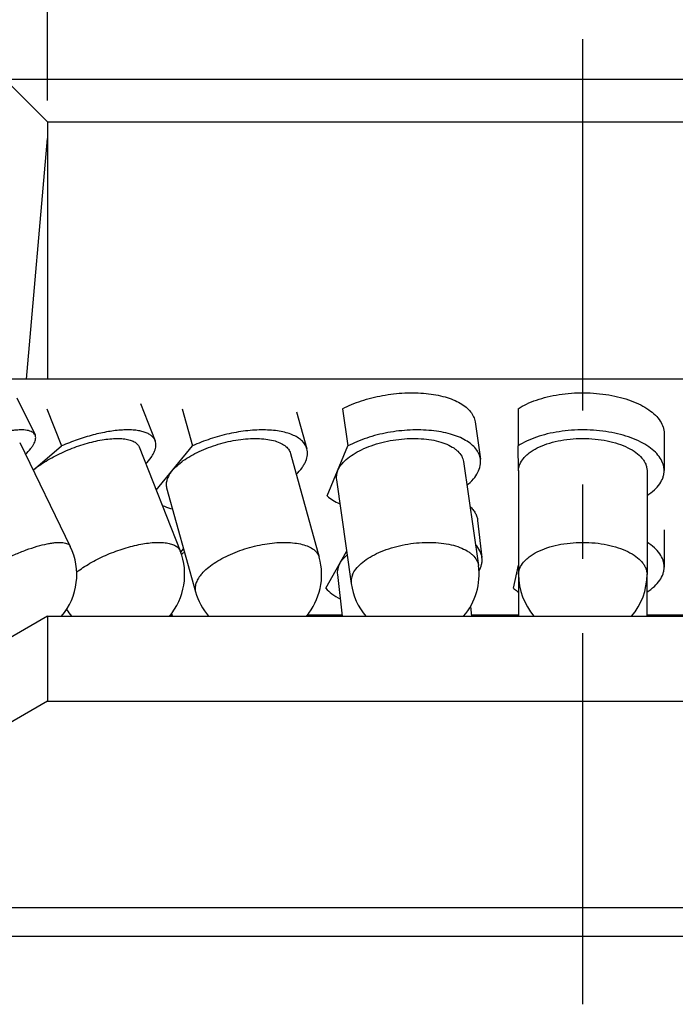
# Model space of a CAD drawing. Header units: millimetres. Extents: x 129 to 224, y 44 to 247.
# Tile 3 of 6: x 146 to 161, y 208 to 231. Entities that reach past the tile are written whole.
import ezdxf
from ezdxf.enums import TextEntityAlignment as Align

# ---------------------------------------------------------------- set-up
doc = ezdxf.new("R2010")
doc.units = ezdxf.units.MM
doc.header["$LTSCALE"] = 23.1
doc.linetypes.add('CENTER', pattern=[0.6, 0.375, -0.075, 0.075, -0.075])
doc.layers.get('0').update_dxf_attribs({"linetype": 'CONTINUOUS'})
for name, color, linetype in [('00_COMPONENTS', 7, 'CONTINUOUS'), ('03_ALL_AXES', 7, 'CONTINUOUS'), ('51__DRAFT_DIMS', 7, 'CONTINUOUS')]:
    doc.layers.add(name, color=color, linetype=linetype)
doc.styles.get("Standard").update_dxf_attribs({"font": 'simfang.ttf'})
doc.dimstyles.new('DIMSTYLE_1', dxfattribs={"dimtxt": 3, "dimasz": 3, "dimexe": 2.5, "dimexo": 0.5, "dimgap": 0.75, "dimtad": 1, "dimdsep": 46, "dimtxsty": 'STANDARD', "dimblk": '_FILLED', "dimblk1": '_FILLED', "dimblk2": '_FILLED', "dimcen": 0.09, "dimclrt": 3, "dimazin": 2, "dimtp": 0.3, "dimtm": 0.3, "dimtfac": 1, "dimtofl": 0, "dimtmove": 0, "dimatfit": 3, "dimldrblk": '_FILLED', "dimfxl": 1, "dimtolj": 1, "dimarcsym": 0})
doc.dimstyles.new('DIMSTYLE_2', dxfattribs={"dimtxt": 3, "dimasz": 3, "dimexe": 2.5, "dimexo": 0.5, "dimgap": 0.75, "dimtad": 1, "dimdsep": 46, "dimtxsty": 'STANDARD', "dimblk": '_FILLED', "dimblk1": '_FILLED', "dimblk2": '_FILLED', "dimcen": 0.09, "dimclrt": 3, "dimazin": 2, "dimtp": 0.2, "dimtm": 0.2, "dimtfac": 1, "dimtofl": 0, "dimtmove": 0, "dimatfit": 3, "dimldrblk": '_FILLED', "dimfxl": 1, "dimtolj": 1, "dimarcsym": 0})

# ---------------------------------------------------------------- blocks, each defined once
blk = doc.blocks.new('_FILLED')
at = {"color": 0, "linetype": 'ByBlock'}
blk.add_solid([(0, 0), (-1, 0.1667), (-1, -0.1667)], dxfattribs=at)
blk = doc.blocks.new('*D1')
at = {"layer": '51__DRAFT_DIMS', "color": 4}
for p, q in [((131.761, 229.688), (131.761, 244.729)), ((186.761, 229.688), (186.761, 244.729)), ((131.761, 242.229), (159.261, 242.229)), ((186.761, 242.229), (159.261, 242.229))]:
    blk.add_line(p, q, dxfattribs=at)
at = {"layer": '51__DRAFT_DIMS', "color": 4, "xscale": 3, "yscale": 3, "zscale": 3, "rotation": 180}
blk.add_blockref('_FILLED', (131.761, 242.229), dxfattribs=at)
at = {"layer": '51__DRAFT_DIMS', "color": 4, "xscale": 3, "yscale": 3, "zscale": 3}
blk.add_blockref('_FILLED', (186.761, 242.229), dxfattribs=at)
at = {"layer": '51__DRAFT_DIMS', "color": 3}
blk.add_text('55', height=3, dxfattribs=at).set_placement((161.261, 242.979), align=Align.CENTER)
blk = doc.blocks.new('*D2')
at = {"layer": '51__DRAFT_DIMS', "color": 4}
for p, q in [((146.761, 229.188), (146.761, 238.43)), ((171.761, 229.188), (171.761, 238.43)), ((146.761, 235.93), (159.261, 235.93)), ((171.761, 235.93), (159.261, 235.93))]:
    blk.add_line(p, q, dxfattribs=at)
at = {"layer": '51__DRAFT_DIMS', "color": 4, "xscale": 3, "yscale": 3, "zscale": 3, "rotation": 180}
blk.add_blockref('_FILLED', (146.761, 235.93), dxfattribs=at)
at = {"layer": '51__DRAFT_DIMS', "color": 4, "xscale": 3, "yscale": 3, "zscale": 3}
blk.add_blockref('_FILLED', (171.761, 235.93), dxfattribs=at)
at = {"layer": '51__DRAFT_DIMS', "color": 3}
blk.add_text('25', height=3, dxfattribs=at).set_placement((161.261, 236.68), align=Align.CENTER)

msp = doc.modelspace()

# ---------------------------------------------------------------- hatches: boundary and pattern name
h = msp.add_hatch()
h.set_pattern_fill('DEFAULT__7', color=4, scale=9.211155, angle=205, style=0, pattern_type=0)
h.set_pattern_definition([(205, (0, 0), (3.8928, -8.34814), [])])
edge = h.paths.add_edge_path()
edge.add_line((184.7606, 217.188), (183.7606, 217.188))
edge.add_line((184.7606, 227.688), (184.7606, 217.188))
edge.add_line((185.7606, 227.688), (184.7606, 227.688))
edge.add_line((185.7606, 227.688), (185.7606, 229.688))
edge.add_line((186.2606, 229.688), (185.7606, 229.688))
edge.add_line((186.2606, 229.688), (186.7606, 229.188))
edge.add_line((186.7606, 229.188), (186.7606, 211.688))
edge.add_line((186.7606, 211.688), (183.2606, 211.688))
edge.add_line((183.2606, 216.322), (183.2606, 211.688))
edge.add_line((183.2606, 216.322), (183.7606, 217.188))
edge = h.paths.add_edge_path()
edge.add_line((134.7606, 217.188), (133.7606, 217.188))
edge.add_line((135.2606, 216.322), (134.7606, 217.188))
edge.add_line((135.2606, 216.322), (135.2606, 211.688))
edge.add_line((135.2606, 211.688), (131.7606, 211.688))
edge.add_line((131.7606, 229.188), (131.7606, 211.688))
edge.add_line((132.2606, 229.688), (131.7606, 229.188))
edge.add_line((132.7606, 229.688), (132.2606, 229.688))
edge.add_line((132.7606, 227.688), (132.7606, 229.688))
edge.add_line((133.7606, 227.688), (132.7606, 227.688))
edge.add_line((133.7606, 227.688), (133.7606, 217.188))
h = msp.add_hatch()
h.set_pattern_fill('A', color=4, scale=0.994515, angle=85, style=0, pattern_type=0)
h.set_pattern_definition([(85, (0, 0), (-0.9907307, 0.0866777), [])])
edge = h.paths.add_edge_path()
edge.add_line((145.7606, 229.688), (132.8606, 229.688))
edge.add_line((146.7606, 228.688), (145.7606, 229.688))
edge.add_line((146.7606, 228.688), (146.7606, 222.688))
edge.add_line((146.7606, 222.688), (145.7606, 222.688))
edge.add_line((145.7606, 222.688), (145.2606, 223.188))
edge.add_line((145.2606, 226.688), (145.2606, 223.188))
edge.add_line((143.7606, 226.688), (145.2606, 226.688))
edge.add_line((134.4606, 221.3187), (143.7606, 226.688))
edge.add_line((133.9606, 221.3187), (134.4606, 221.3187))
edge.add_line((133.9606, 227.688), (133.9606, 221.3187))
edge.add_line((133.9606, 227.688), (133.3606, 227.688))
edge.add_line((133.3606, 227.688), (132.8606, 228.188))
edge.add_line((132.8606, 229.688), (132.8606, 228.188))
edge = h.paths.add_edge_path()
edge.add_line((185.6606, 229.688), (172.7606, 229.688))
edge.add_line((185.6606, 229.688), (185.6606, 228.188))
edge.add_line((185.1606, 227.688), (185.6606, 228.188))
edge.add_line((185.1606, 227.688), (184.5606, 227.688))
edge.add_line((184.5606, 221.3187), (184.5606, 227.688))
edge.add_line((184.0606, 221.3187), (184.5606, 221.3187))
edge.add_line((174.7606, 226.688), (184.0606, 221.3187))
edge.add_line((173.2606, 226.688), (174.7606, 226.688))
edge.add_line((173.2606, 226.688), (173.2606, 223.188))
edge.add_line((172.7606, 222.688), (173.2606, 223.188))
edge.add_line((172.7606, 222.688), (171.7606, 222.688))
edge.add_line((171.7606, 228.688), (171.7606, 222.688))
edge.add_line((171.7606, 228.688), (172.7606, 229.688))
h = msp.add_hatch()
h.set_pattern_fill('DEFAULT__6', color=4, scale=8.4, angle=45, style=0, pattern_type=0)
h.set_pattern_definition([(45, (0, 0), (-5.9397, 5.9397), [])])
edge = h.paths.add_edge_path()
edge.add_line((184.5106, 217.621), (173.7606, 223.8276))
edge.add_line((184.2606, 217.188), (184.5106, 217.621))
edge.add_line((184.2606, 217.188), (173.5106, 223.3945))
edge.add_line((173.5106, 223.3945), (173.7606, 223.8276))
edge = h.paths.add_edge_path()
edge.add_line((144.7606, 223.8276), (134.0106, 217.621))
edge.add_line((145.0106, 223.3945), (144.7606, 223.8276))
edge.add_line((145.0106, 223.3945), (134.2606, 217.188))
edge.add_line((134.2606, 217.188), (134.0106, 217.621))
h = msp.add_hatch()
h.set_pattern_fill('DEFAULT__1', color=4, scale=8.430936, angle=245, style=0, pattern_type=0)
h.set_pattern_definition([(245, (0, 0), (7.64102, -3.56307), [])])
edge = h.paths.add_edge_path()
edge.add_line((186.7606, 211.688), (182.0299, 211.688))
edge.add_line((186.7606, 211.688), (186.7606, 209.688))
edge.add_line((186.7606, 209.688), (182.6004, 209.688))
edge.add_arc((182.6004, 214.688), 5, 240, 270)
edge.add_line((171.7606, 215.1729), (180.1004, 210.3579))
edge.add_line((171.7606, 217.1529), (171.7606, 215.1729))
edge.add_line((171.7606, 217.1529), (180.5299, 212.09))
edge.add_arc((182.0299, 214.688), 3, 240, 270)
edge = h.paths.add_edge_path()
edge.add_line((136.4914, 211.688), (131.7606, 211.688))
edge.add_arc((136.4914, 214.688), 3, 270, 300)
edge.add_line((146.7606, 217.1529), (137.9914, 212.09))
edge.add_line((146.7606, 217.1529), (146.7606, 215.1729))
edge.add_line((146.7606, 215.1729), (138.4209, 210.3579))
edge.add_arc((135.9209, 214.688), 5, 270, 300)
edge.add_line((135.9209, 209.688), (131.7606, 209.688))
edge.add_line((131.7606, 211.688), (131.7606, 209.688))

# ---------------------------------------------------------------- linework, layer by layer
at = {"layer": '00_COMPONENTS', "color": 7}
for p, q in [((132.2606, 229.688), (186.2606, 229.688)), ((146.7606, 228.688), (145.7606, 229.688)), ((146.7606, 228.688), (146.7606, 222.688)), ((146.7606, 228.688), (171.7606, 228.688)), ((172.7606, 222.688), (145.7606, 222.688)), ((146.0453, 222.2503), (146.4675, 221.3843)), ((146.7445, 221.9944), (147.0868, 221.1284)), ((148.9282, 222.1161), (149.2705, 221.2501)), ((149.9035, 221.9944), (150.1444, 221.1284)), ((153.6504, 221.9944), (153.7748, 221.1284)), ((157.7498, 221.9944), (157.7498, 221.1284)), ((152.5757, 221.9269), (152.8166, 221.0609)), ((156.745, 221.6878), (156.8694, 220.8218)), ((161.1596, 221.4178), (161.1596, 220.5518)), ((146.108, 221.209), (147.2901, 218.7841)), ((146.423, 220.5627), (147.0868, 221.1284)), ((148.8985, 221.1031), (149.8569, 218.6782)), ((149.2971, 220.0947), (150.1444, 221.1284)), ((153.2915, 219.9623), (153.7748, 221.1284)), ((157.7596, 220.5485), (157.7498, 221.1284)), ((152.4313, 220.9537), (153.1058, 218.5288)), ((156.4734, 220.7649), (156.8217, 218.3401)), ((157.7596, 220.5517), (157.7597, 218.1268)), ((160.7596, 220.5518), (160.7596, 220.5581)), ((160.7596, 220.5518), (160.7597, 218.1269)), ((149.541, 220.1497), (150.2155, 217.7248)), ((153.5039, 220.3385), (153.8521, 217.9136)), ((156.8044, 219.3871), (156.905, 218.5211)), ((161.1593, 219.1678), (161.1593, 218.3018)), ((149.8689, 218.6454), (149.9379, 218.7229)), ((153.2569, 217.8064), (153.7446, 218.6623)), ((157.638, 217.8064), (157.7597, 218.3456)), ((153.5278, 218.1285), (153.6412, 217.1529)), ((157.7593, 218.1268), (157.7593, 217.1529)), ((160.7593, 218.1133), (160.7593, 217.1529)), ((156.6354, 217.3768), (156.6614, 217.1529)), ((146.7606, 217.1529), (137.9914, 212.09)), ((146.7606, 217.1529), (146.7606, 215.1729)), ((146.7606, 217.1529), (171.7606, 217.1529)), ((149.6315, 217.188), (149.6651, 217.188)), ((149.6576, 217.2211), (149.6731, 217.1529)), ((152.8302, 217.188), (153.6371, 217.188)), ((156.6573, 217.188), (157.7593, 217.188)), ((160.7593, 217.188), (161.8614, 217.188)), ((146.7606, 215.1729), (138.4209, 210.3579)), ((146.7606, 215.1729), (171.7606, 215.1729)), ((131.7606, 209.688), (186.7606, 209.688))]:
    msp.add_line(p, q, dxfattribs=at)
at = {"layer": '00_COMPONENTS', "color": 4}
for p, q in [((160.7597, 218.1269), (160.7596, 218.1332)), ((138.4209, 210.3579), (180.1004, 210.3579))]:
    msp.add_line(p, q, dxfattribs=at)
at = {"layer": '00_COMPONENTS', "color": 7}
for centre, radius, start, end in [((145.9418, 218.1268), 1.5, 319.50878, 25.98885), ((148.4619, 218.1268), 1.5, 319.49258, 21.56636), ((150.9385, 217.0464), 1.8749, 121.48272, 124.16424), ((151.6607, 218.1268), 1.5, 319.4863, 15.54504), ((155.3369, 218.1268), 1.5, 319.50451, 8.17266), ((159.2597, 218.1268), 1.5, 180.00201, 220.49757), ((159.2597, 218.1268), 1.5, 319.50051, 0.00201), ((155.3369, 218.1268), 1.5, 188.17266, 220.5166), ((151.6607, 218.1268), 1.5, 195.54504, 220.50768), ((148.4619, 218.1268), 1.5, 212.82874, 220.51632)]:
    msp.add_arc(centre, radius, start, end, dxfattribs=at)
for points, knots in [([(153.6504, 221.9944), (153.7186, 222.0302), (153.8623, 222.0971), (154.1708, 222.2117), (154.5846, 222.3156), (155.0119, 222.3653), (155.3521, 222.3699), (155.5963, 222.3555), (155.8267, 222.3238), (156.0393, 222.2752), (156.2302, 222.2105), (156.3958, 222.131), (156.5333, 222.0378), (156.6402, 221.932), (156.7137, 221.815), (156.7389, 221.7299), (156.745, 221.6878)], [0, 0, 0, 0, 0.0676049, 0.1388884, 0.2885821, 0.4408227, 0.515203, 0.5869953, 0.6552533, 0.7191651, 0.778106, 0.8317067, 0.8799448, 0.9232663, 0.9627176, 1, 1, 1, 1]), ([(157.7498, 221.9944), (157.8127, 222.0356), (157.9513, 222.1118), (158.1799, 222.204), (158.4341, 222.2776), (158.7079, 222.3307), (158.9948, 222.3623), (159.288, 222.3714), (159.5806, 222.3579), (159.8655, 222.3221), (160.136, 222.2649), (160.3857, 222.1876), (160.6088, 222.092), (160.8001, 221.9803), (160.9553, 221.8547), (161.0708, 221.7175), (161.1319, 221.5928), (161.1556, 221.4924), (161.1596, 221.4425), (161.1596, 221.4178)], [0, 0, 0, 0, 0.0582404, 0.122008, 0.1905599, 0.262876, 0.3377529, 0.4138699, 0.489853, 0.564334, 0.6360099, 0.7037069, 0.7664522, 0.8235642, 0.8747707, 0.9203712, 0.9614295, 0.980885, 1, 1, 1, 1]), ([(146.4675, 221.3843), (146.4608, 221.398), (146.4417, 221.4244), (146.4001, 221.4551), (146.346, 221.4781), (146.2801, 221.4935), (146.2025, 221.5016), (146.1138, 221.5023), (146.0145, 221.4957), (145.8626, 221.4762), (145.6522, 221.4324), (145.3816, 221.3551), (145.0913, 221.2532), (144.8943, 221.1723), (144.7941, 221.1284)], [0, 0, 0, 0, 0.0258713, 0.0541846, 0.0867728, 0.1247522, 0.1686919, 0.2188075, 0.2750832, 0.3373386, 0.4784917, 0.6389732, 0.8144568, 1, 1, 1, 1]), ([(149.2705, 221.2501), (149.2616, 221.2726), (149.2362, 221.3166), (149.1795, 221.3722), (149.105, 221.4181), (149.0138, 221.4543), (148.9068, 221.4806), (148.785, 221.497), (148.6495, 221.5033), (148.4454, 221.498), (148.1666, 221.4642), (147.815, 221.3873), (147.4499, 221.2756), (147.2073, 221.1808), (147.0868, 221.1284)], [0, 0, 0, 0, 0.0312554, 0.064589, 0.1016547, 0.1435319, 0.1908, 0.243668, 0.3020779, 0.3657775, 0.5073017, 0.6639449, 0.8302114, 1, 1, 1, 1]), ([(152.8166, 221.0609), (152.8076, 221.0933), (152.7795, 221.1575), (152.7113, 221.2427), (152.6184, 221.3168), (152.5026, 221.3792), (152.3655, 221.4295), (152.209, 221.4673), (152.0351, 221.4919), (151.8463, 221.5032), (151.6452, 221.5009), (151.3599, 221.4795), (150.9934, 221.4191), (150.56, 221.3001), (150.2794, 221.1905), (150.1444, 221.1284)], [0, 0, 0, 0, 0.0349197, 0.0718491, 0.1123985, 0.1576166, 0.2080352, 0.263782, 0.3246844, 0.3903472, 0.4602087, 0.5335805, 0.6875942, 0.845505, 1, 1, 1, 1]), ([(156.8694, 220.8218), (156.8633, 220.8639), (156.8381, 220.949), (156.7645, 221.066), (156.6577, 221.1718), (156.5202, 221.265), (156.3545, 221.3445), (156.1637, 221.4091), (155.9511, 221.4578), (155.7206, 221.4895), (155.4765, 221.5038), (155.1362, 221.4992), (154.709, 221.4496), (154.2951, 221.3457), (153.9867, 221.231), (153.843, 221.1641), (153.7748, 221.1284)], [0, 0, 0, 0, 0.0372824, 0.0767337, 0.1200552, 0.1682933, 0.221894, 0.2808349, 0.3447467, 0.4130047, 0.484797, 0.5591773, 0.7114179, 0.8611116, 0.9323951, 1, 1, 1, 1]), ([(161.1596, 220.5518), (161.1596, 220.5765), (161.1557, 220.6263), (161.132, 220.7267), (161.0708, 220.8514), (160.9554, 220.9886), (160.8001, 221.1143), (160.6088, 221.226), (160.3857, 221.3216), (160.136, 221.3989), (159.8655, 221.4561), (159.5806, 221.4919), (159.2881, 221.5054), (158.9948, 221.4963), (158.7079, 221.4647), (158.4341, 221.4115), (158.1799, 221.338), (157.9513, 221.2458), (157.8128, 221.1696), (157.7498, 221.1284)], [0, 0, 0, 0, 0.019115, 0.0385705, 0.0796288, 0.1252293, 0.1764358, 0.2335478, 0.2962931, 0.3639901, 0.435666, 0.510147, 0.5861301, 0.6622471, 0.737124, 0.8094401, 0.877992, 0.9417596, 1, 1, 1, 1]), ([(146.2451, 220.9284), (146.2887, 220.972), (146.3482, 221.0371), (146.4128, 221.1274), (146.4475, 221.1876), (146.4708, 221.2436), (146.4826, 221.2954), (146.4824, 221.3428), (146.4737, 221.3715), (146.4675, 221.3843)], [0, 0, 0, 0, 0.3469678, 0.4940727, 0.6236026, 0.7363722, 0.8342106, 0.9203854, 1, 1, 1, 1]), ([(146.4228, 220.5623), (146.4683, 220.6), (146.5664, 220.6743), (146.7261, 220.7784), (146.9018, 220.878), (147.1539, 221.0028), (147.4183, 221.1085), (147.6877, 221.1924), (147.885, 221.242), (148.0743, 221.2775), (148.252, 221.2984), (148.4144, 221.3041), (148.5584, 221.2947), (148.6814, 221.2703), (148.7813, 221.2311), (148.846, 221.1839), (148.8813, 221.1393), (148.8937, 221.1153), (148.8985, 221.1031)], [0, 0, 0, 0, 0.0653859, 0.1360961, 0.2109938, 0.2887954, 0.4475193, 0.5256588, 0.6011093, 0.67257, 0.738869, 0.7990184, 0.8522891, 0.8983228, 0.9373233, 0.97038, 0.9854289, 1, 1, 1, 1]), ([(149.6664, 220.5453), (149.7018, 220.5885), (149.7853, 220.6737), (149.933, 220.7902), (150.1076, 220.9007), (150.3047, 221.0024), (150.5192, 221.0927), (150.7456, 221.1692), (150.9782, 221.23), (151.2109, 221.2735), (151.4379, 221.2985), (151.6532, 221.3046), (151.8515, 221.2915), (152.0279, 221.2596), (152.1781, 221.2095), (152.2989, 221.1421), (152.3743, 221.0694), (152.4136, 221.0046), (152.4265, 220.9708), (152.4313, 220.9537)], [0, 0, 0, 0, 0.0542597, 0.1153852, 0.1826275, 0.2548638, 0.3307201, 0.4086576, 0.4870491, 0.5642485, 0.6386594, 0.7088071, 0.7734187, 0.8315222, 0.8825851, 0.9267255, 0.9650278, 0.9827449, 1, 1, 1, 1]), ([(153.5331, 220.5453), (153.5529, 220.593), (153.6116, 220.689), (153.7368, 220.8178), (153.9005, 220.9377), (154.0978, 221.0455), (154.3228, 221.1379), (154.5686, 221.2121), (154.8275, 221.2658), (155.0915, 221.2972), (155.3522, 221.3054), (155.6015, 221.2901), (155.8317, 221.2519), (156.0358, 221.1919), (156.1839, 221.1229), (156.2822, 221.0573), (156.3608, 220.9907), (156.4225, 220.9139), (156.46, 220.8295), (156.4703, 220.7864), (156.4734, 220.7649)], [0, 0, 0, 0, 0.045706, 0.0982853, 0.1581098, 0.2246558, 0.2968059, 0.3730439, 0.4516022, 0.5305811, 0.6080574, 0.6821922, 0.7513439, 0.8142006, 0.8699514, 0.8951399, 0.9186139, 0.9610632, 0.9807767, 1, 1, 1, 1]), ([(157.7596, 220.5517), (157.7596, 220.5762), (157.7646, 220.6261), (157.7947, 220.7267), (157.8548, 220.8219), (157.9362, 220.9073), (158.0408, 220.9941), (158.2023, 221.0903), (158.4285, 221.1817), (158.6855, 221.2497), (158.9639, 221.2918), (159.2533, 221.3064), (159.543, 221.293), (159.8221, 221.2521), (160.0802, 221.1852), (160.308, 221.0947), (160.4972, 220.9839), (160.6217, 220.8732), (160.6925, 220.7776), (160.73, 220.706), (160.7533, 220.6326), (160.7591, 220.5826), (160.7596, 220.5581)], [0, 0, 0, 0, 0.0203299, 0.0412347, 0.086507, 0.1116945, 0.1387928, 0.1988461, 0.2663921, 0.3402, 0.4184806, 0.4991044, 0.5797779, 0.6582045, 0.7322442, 0.8000889, 0.8604785, 0.9130026, 0.9365837, 0.9586666, 0.9796453, 1, 1, 1, 1]), ([(149.055, 220.708), (149.0998, 220.7556), (149.1606, 220.828), (149.2242, 220.93), (149.2582, 221.0006), (149.2803, 221.0684), (149.2902, 221.1331), (149.2878, 221.1941), (149.2775, 221.2323), (149.2705, 221.2501)], [0, 0, 0, 0, 0.3201658, 0.4603205, 0.5875906, 0.7030121, 0.8083355, 0.9061786, 1, 1, 1, 1]), ([(152.5684, 220.4616), (152.617, 220.5102), (152.6831, 220.5855), (152.7526, 220.6935), (152.8019, 220.7927), (152.8301, 220.8942), (152.831, 220.9925), (152.8228, 221.0387), (152.8166, 221.0609)], [0, 0, 0, 0, 0.3042537, 0.4406218, 0.5670077, 0.7937273, 0.898285, 1, 1, 1, 1]), ([(156.5539, 220.2061), (156.6083, 220.2519), (156.7047, 220.3455), (156.8134, 220.5017), (156.864, 220.6387), (156.8759, 220.7451), (156.873, 220.7967), (156.8694, 220.8218)], [0, 0, 0, 0, 0.2959074, 0.5560117, 0.7863425, 0.8943213, 1, 1, 1, 1]), ([(149.6664, 220.5453), (149.6396, 220.5126), (149.5932, 220.4476), (149.5455, 220.3446), (149.5258, 220.2442), (149.5327, 220.1794), (149.541, 220.1497)], [0, 0, 0, 0, 0.2948009, 0.5542929, 0.7852867, 1, 1, 1, 1]), ([(153.5331, 220.5453), (153.5193, 220.5119), (153.4994, 220.4436), (153.499, 220.3722), (153.5039, 220.3385)], [0, 0, 0, 0, 0.5145513, 1, 1, 1, 1]), ([(160.76, 219.9689), (160.8204, 220.0078), (160.9295, 220.0896), (161.0592, 220.2335), (161.1284, 220.3657), (161.1552, 220.4725), (161.1596, 220.5256), (161.1596, 220.5518)], [0, 0, 0, 0, 0.2932752, 0.552681, 0.7841136, 0.893127, 1, 1, 1, 1]), ([(153.2915, 219.9623), (153.3318, 219.9256), (153.4253, 219.857), (153.5282, 219.8041), (153.5838, 219.7796)], [0, 0, 0, 0, 0.4729004, 1, 1, 1, 1]), ([(149.4354, 219.7441), (149.4532, 219.7352), (149.5313, 219.6993), (149.6136, 219.6734), (149.6774, 219.6576)], [0, 0, 0, 0, 0.2331783, 1, 1, 1, 1]), ([(156.6236, 219.7204), (156.6489, 219.6963), (156.695, 219.6464), (156.75, 219.564), (156.7877, 219.4774), (156.8009, 219.4171), (156.8044, 219.3871)], [0, 0, 0, 0, 0.2711825, 0.5248886, 0.7658309, 1, 1, 1, 1]), ([(156.905, 218.5211), (156.9019, 218.5483), (156.8904, 218.6029), (156.8471, 218.7104), (156.7937, 218.7827), (156.7523, 218.8263)], [0, 0, 0, 0, 0.2369518, 0.4795773, 1, 1, 1, 1]), ([(161.1593, 218.3018), (161.1593, 218.328), (161.1549, 218.381), (161.1281, 218.4877), (161.0589, 218.62), (160.9293, 218.7638), (160.8203, 218.8456), (160.7598, 218.8845)], [0, 0, 0, 0, 0.1068802, 0.2159002, 0.4473387, 0.7067397, 1, 1, 1, 1]), ([(153.5871, 218.3858), (153.597, 218.4032), (153.6441, 218.4766), (153.705, 218.5404), (153.7555, 218.5844)], [0, 0, 0, 0, 0.2308798, 1, 1, 1, 1]), ([(156.8352, 218.2046), (156.8626, 218.2544), (156.8943, 218.3333), (156.9096, 218.4422), (156.9081, 218.4952), (156.905, 218.5211)], [0, 0, 0, 0, 0.518785, 0.7619875, 1, 1, 1, 1]), ([(153.5871, 218.3858), (153.5641, 218.3454), (153.5373, 218.2814), (153.5242, 218.1927), (153.5253, 218.1495), (153.5278, 218.1285)], [0, 0, 0, 0, 0.5197818, 0.7626414, 1, 1, 1, 1]), ([(160.7597, 217.7189), (160.8201, 217.7578), (160.9292, 217.8396), (161.0589, 217.9835), (161.128, 218.1157), (161.1549, 218.2225), (161.1593, 218.2756), (161.1593, 218.3018)], [0, 0, 0, 0, 0.2932742, 0.5526794, 0.7841123, 0.8931266, 1, 1, 1, 1]), ([(153.2569, 217.8064), (153.2991, 217.7567), (153.4047, 217.6631), (153.5265, 217.5934), (153.5936, 217.5612)], [0, 0, 0, 0, 0.4669069, 1, 1, 1, 1]), ([(157.638, 217.8064), (157.6473, 217.7987), (157.6863, 217.7678), (157.7272, 217.7392), (157.7589, 217.7188)], [0, 0, 0, 0, 0.2424469, 1, 1, 1, 1])]:
    msp.add_open_spline(points, degree=3, knots=knots, dxfattribs=at)
at = {"layer": '00_COMPONENTS', "color": 4}
for points, knots in [([(145.7194, 218.4652), (145.8089, 218.5098), (145.9874, 218.5931), (146.2539, 218.7001), (146.5078, 218.7849), (146.7078, 218.8362), (146.8538, 218.8624), (146.9497, 218.8739), (147.0356, 218.8781), (147.1107, 218.8748), (147.1744, 218.8641), (147.2263, 218.846), (147.2661, 218.82), (147.2841, 218.7964), (147.2901, 218.7841)], [0, 0, 0, 0, 0.1793654, 0.3532081, 0.5151316, 0.6593584, 0.7233181, 0.7811843, 0.8326247, 0.8774722, 0.9158137, 0.9481237, 0.9755074, 1, 1, 1, 1]), ([(147.4399, 218.1843), (147.487, 218.2206), (147.5876, 218.292), (147.8082, 218.428), (148.1118, 218.5804), (148.4942, 218.7266), (148.8184, 218.8143), (149.0678, 218.8577), (149.2383, 218.8754), (149.3939, 218.8787), (149.5316, 218.8677), (149.6491, 218.8425), (149.7446, 218.8033), (149.8064, 218.7569), (149.8403, 218.7134), (149.8522, 218.6901), (149.8569, 218.6782)], [0, 0, 0, 0, 0.0678101, 0.1403599, 0.2950035, 0.453798, 0.606059, 0.6766062, 0.7419294, 0.8011304, 0.8535625, 0.8989388, 0.9375152, 0.9703926, 0.9854228, 1, 1, 1, 1]), ([(150.341, 218.1205), (150.3764, 218.1636), (150.4598, 218.2488), (150.6076, 218.3653), (150.7822, 218.4759), (150.9792, 218.5776), (151.1937, 218.6678), (151.4201, 218.7444), (151.6527, 218.8051), (151.8855, 218.8486), (152.1124, 218.8737), (152.3277, 218.8797), (152.526, 218.8666), (152.7024, 218.8347), (152.8526, 218.7846), (152.9734, 218.7172), (153.0488, 218.6445), (153.0881, 218.5798), (153.101, 218.5459), (153.1058, 218.5288)], [0, 0, 0, 0, 0.0542597, 0.1153852, 0.1826275, 0.2548638, 0.3307201, 0.4086576, 0.4870491, 0.5642485, 0.6386594, 0.7088071, 0.7734187, 0.8315222, 0.8825851, 0.9267255, 0.9650278, 0.9827449, 1, 1, 1, 1]), ([(153.8814, 218.1205), (153.9011, 218.1682), (153.9599, 218.2642), (154.085, 218.3929), (154.2487, 218.5129), (154.446, 218.6206), (154.671, 218.713), (154.9168, 218.7872), (155.1757, 218.8409), (155.4397, 218.8723), (155.7004, 218.8805), (155.9498, 218.8653), (156.18, 218.8271), (156.384, 218.7671), (156.5321, 218.6981), (156.6304, 218.6324), (156.7091, 218.5659), (156.7708, 218.4891), (156.8082, 218.4046), (156.8186, 218.3616), (156.8217, 218.3401)], [0, 0, 0, 0, 0.045706, 0.0982853, 0.1581098, 0.2246558, 0.2968059, 0.3730439, 0.4516022, 0.5305811, 0.6080574, 0.6821922, 0.7513439, 0.8142006, 0.8699514, 0.8951399, 0.9186139, 0.9610632, 0.9807767, 1, 1, 1, 1]), ([(157.7597, 218.1268), (157.7597, 218.1513), (157.7647, 218.2013), (157.7948, 218.3019), (157.8549, 218.397), (157.9363, 218.4824), (158.0409, 218.5692), (158.2024, 218.6654), (158.4286, 218.7568), (158.6856, 218.8248), (158.964, 218.8669), (159.2534, 218.8815), (159.5431, 218.8681), (159.8222, 218.8272), (160.0803, 218.7603), (160.3081, 218.6698), (160.4973, 218.559), (160.6217, 218.4484), (160.6926, 218.3527), (160.7301, 218.2811), (160.7534, 218.2077), (160.7592, 218.1578), (160.7596, 218.1332)], [0, 0, 0, 0, 0.0203299, 0.0412347, 0.086507, 0.1116945, 0.1387928, 0.1988461, 0.2663921, 0.3402, 0.4184806, 0.4991044, 0.579778, 0.6582045, 0.7322442, 0.8000889, 0.8604785, 0.9130026, 0.9365837, 0.9586666, 0.9796453, 1, 1, 1, 1]), ([(150.341, 218.1205), (150.3142, 218.0878), (150.2678, 218.0227), (150.22, 217.9198), (150.2003, 217.8193), (150.2073, 217.7545), (150.2155, 217.7248)], [0, 0, 0, 0, 0.2948009, 0.5542929, 0.7852867, 1, 1, 1, 1]), ([(153.8814, 218.1205), (153.8675, 218.0871), (153.8477, 218.0188), (153.8473, 217.9474), (153.8521, 217.9136)], [0, 0, 0, 0, 0.5145513, 1, 1, 1, 1])]:
    msp.add_open_spline(points, degree=3, knots=knots, dxfattribs=at)
at = {"layer": '03_ALL_AXES', "color": 1, "linetype": 'CENTER'}
msp.add_line((159.2606, 208.0972), (159.2606, 230.688), dxfattribs=at)

# ---------------------------------------------------------------- dimensions: what is measured, and where the dimension line sits
at = {"layer": '51__DRAFT_DIMS', "color": 4}
for base, p1, p2, dimstyle, picture, middle in [((186.7606, 242.2291), (131.7606, 229.188), (186.7606, 229.188), 'DIMSTYLE_1', '*D1', (161.2606, 242.2291)), ((171.7606, 235.9302), (146.7606, 228.688), (171.7606, 228.688), 'DIMSTYLE_2', '*D2', (161.2606, 235.9302))]:
    dim = msp.add_linear_dim(base=base, p1=p1, p2=p2, text='%%c<>', dimstyle=dimstyle, dxfattribs=at)
    dim.commit()
    dim.dimension.update_dxf_attribs({"geometry": picture, "text_midpoint": middle, "dimtype": 160})

doc.saveas('drawing.dxf')
